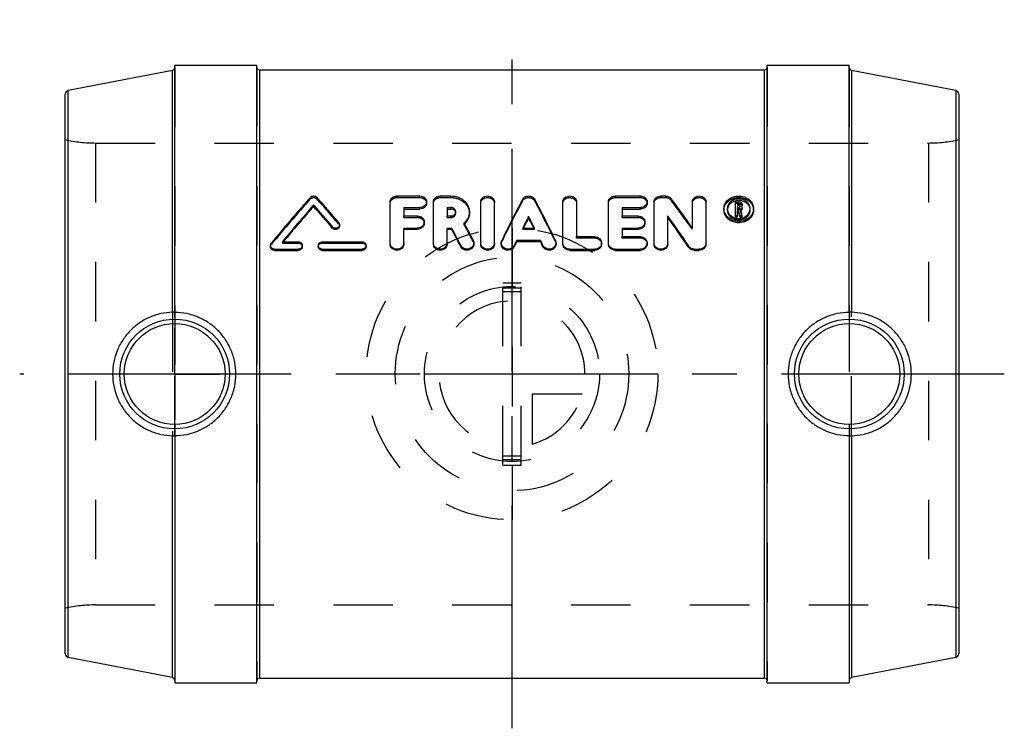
# Model space of a CAD drawing. Header units: millimetres. Extents: x 446 to 554, y 461 to 539.
import ezdxf

# ---------------------------------------------------------------- set-up
doc = ezdxf.new("R2010")
doc.units = ezdxf.units.MM
doc.header["$LTSCALE"] = 65.185185
doc.linetypes.add('CENTER', pattern=[0.6, 0.375, -0.075, 0.075, -0.075])
doc.linetypes.add('HIDDEN', pattern=[0.2, 0.1, -0.1])
for name, color, linetype in [('ACHSEN_S', 7, 'CONTINUOUS'), ('BZ_AUGE', 7, 'CONTINUOUS'), ('KOERPER', 7, 'CONTINUOUS'), ('KONST.EL_MIT_GEO', 7, 'CONTINUOUS'), ('KURVEN', 7, 'CONTINUOUS')]:
    doc.layers.add(name, color=color, linetype=linetype)

msp = doc.modelspace()

# ---------------------------------------------------------------- linework, layer by layer
at = {"layer": 'ACHSEN_S', "color": 2, "linetype": 'CENTER'}
for p, q in [((500, 461.15), (500, 538.85)), ((554, 500), (446, 500))]:
    msp.add_line(p, q, dxfattribs=at)
at = {"layer": 'BZ_AUGE', "color": 2, "linetype": 'CENTER'}
for q in [(463, 505), (458, 500), (463, 495), (468, 500)]:
    msp.add_line((463, 500), q, dxfattribs=at)
at = {"layer": 'KOERPER', "color": 7, "linetype": 'Continuous'}
for p, q in [((463, 506.75), (463, 533.85)), ((463, 533.85), (472, 533.85)), ((472, 466.15), (472, 533.85)), ((528, 466.15), (528, 533.85)), ((528, 533.85), (537, 533.85)), ((537, 506.75), (537, 533.85)), ((462.76, 506.77), (462.76, 533.3)), ((472.3, 533.35), (527.7, 533.35)), ((537.24, 533.3), (537.24, 506.77)), ((462.76, 466.7), (462.76, 493.23)), ((463, 493.25), (463, 466.15)), ((537, 493.25), (537, 466.15)), ((537.24, 493.23), (537.24, 466.7)), ((472.3, 466.65), (527.7, 466.65)), ((463, 466.15), (472, 466.15)), ((528, 466.15), (537, 466.15))]:
    msp.add_line(p, q, dxfattribs=at)
at = {"layer": 'KOERPER', "color": 8, "linetype": 'HIDDEN'}
for p, q in [((454.33, 525.33), (545.67, 525.33)), ((462.76, 506.77), (462.76, 493.23)), ((463, 493.25), (463, 506.75)), ((537, 506.75), (537, 493.25)), ((537.24, 493.23), (537.24, 506.77)), ((454.33, 474.68), (545.67, 474.68))]:
    msp.add_line(p, q, dxfattribs=at)
at = {"layer": 'KOERPER', "color": 7, "linetype": 'Continuous'}
for points, knots in [([(462.76, 506.77), (462.33, 506.76), (461.47, 506.66), (460.23, 506.25), (459.08, 505.61), (458.08, 504.76), (457.26, 503.74), (456.65, 502.57), (456.28, 501.31), (456.19, 500.44), (456.19, 500)], [0, 0, 0, 0, 0.123613, 0.248037, 0.373024, 0.498311, 0.623712, 0.74914, 0.87457, 1, 1, 1, 1]), ([(463, 506.76), (463, 506.76), (463, 506.76), (462.99, 506.76), (462.98, 506.77), (462.96, 506.77), (462.93, 506.77), (462.89, 506.77), (462.85, 506.77), (462.81, 506.77), (462.77, 506.77), (462.76, 506.77)], [0, 0, 0, 0, 0.007162, 0.02154, 0.075272, 0.162278, 0.28087, 0.428291, 0.60073, 0.793273, 1, 1, 1, 1]), ([(469.71, 500), (469.71, 500.44), (469.63, 501.32), (469.24, 502.6), (468.62, 503.77), (467.78, 504.79), (466.76, 505.64), (465.59, 506.27), (464.32, 506.66), (463.44, 506.75), (463, 506.75)], [0, 0, 0, 0, 0.125289, 0.250414, 0.375304, 0.500024, 0.624737, 0.749609, 0.874719, 1, 1, 1, 1]), ([(537, 506.75), (536.56, 506.75), (535.68, 506.66), (534.41, 506.27), (533.24, 505.64), (532.22, 504.79), (531.38, 503.77), (530.76, 502.6), (530.37, 501.32), (530.29, 500.44), (530.29, 500)], [0, 0, 0, 0, 0.125281, 0.250391, 0.375263, 0.499976, 0.624696, 0.749586, 0.874711, 1, 1, 1, 1]), ([(537.24, 506.77), (537.23, 506.77), (537.19, 506.77), (537.15, 506.77), (537.11, 506.77), (537.07, 506.77), (537.04, 506.77), (537.02, 506.77), (537.01, 506.76), (537, 506.76), (537, 506.76), (537, 506.76)], [0, 0, 0, 0, 0.206725, 0.39927, 0.571706, 0.719127, 0.837721, 0.924728, 0.97846, 0.992838, 1, 1, 1, 1]), ([(543.81, 500), (543.81, 500.44), (543.72, 501.31), (543.35, 502.57), (542.74, 503.74), (541.92, 504.76), (540.92, 505.61), (539.77, 506.25), (538.53, 506.66), (537.67, 506.76), (537.24, 506.77)], [0, 0, 0, 0, 0.12543, 0.25086, 0.376288, 0.501689, 0.626977, 0.751964, 0.876387, 1, 1, 1, 1]), ([(456.19, 500), (456.19, 499.56), (456.28, 498.69), (456.65, 497.43), (457.26, 496.26), (458.08, 495.24), (459.08, 494.39), (460.23, 493.75), (461.47, 493.34), (462.33, 493.24), (462.76, 493.23)], [0, 0, 0, 0, 0.12543, 0.25086, 0.376288, 0.501689, 0.626976, 0.751963, 0.876387, 1, 1, 1, 1]), ([(463, 493.25), (463.44, 493.25), (464.32, 493.34), (465.59, 493.73), (466.76, 494.36), (467.78, 495.21), (468.62, 496.23), (469.24, 497.4), (469.63, 498.68), (469.71, 499.56), (469.71, 500)], [0, 0, 0, 0, 0.125281, 0.250391, 0.375263, 0.499976, 0.624696, 0.749586, 0.874711, 1, 1, 1, 1]), ([(530.29, 500), (530.29, 499.56), (530.37, 498.68), (530.76, 497.4), (531.38, 496.23), (532.22, 495.21), (533.24, 494.36), (534.41, 493.73), (535.68, 493.34), (536.56, 493.25), (537, 493.25)], [0, 0, 0, 0, 0.125289, 0.250414, 0.375304, 0.500024, 0.624737, 0.749609, 0.874719, 1, 1, 1, 1]), ([(537.24, 493.23), (537.67, 493.24), (538.53, 493.34), (539.77, 493.75), (540.92, 494.39), (541.92, 495.24), (542.74, 496.26), (543.35, 497.43), (543.72, 498.69), (543.81, 499.56), (543.81, 500)], [0, 0, 0, 0, 0.123613, 0.248036, 0.373023, 0.498311, 0.623712, 0.74914, 0.87457, 1, 1, 1, 1]), ([(462.76, 493.23), (462.77, 493.23), (462.81, 493.23), (462.85, 493.23), (462.89, 493.23), (462.93, 493.23), (462.96, 493.23), (462.98, 493.23), (462.99, 493.24), (463, 493.24), (463, 493.24), (463, 493.24)], [0, 0, 0, 0, 0.206728, 0.399271, 0.571709, 0.71913, 0.837722, 0.924729, 0.978461, 0.992838, 1, 1, 1, 1]), ([(537, 493.24), (537, 493.24), (537, 493.24), (537.01, 493.24), (537.02, 493.23), (537.04, 493.23), (537.07, 493.23), (537.11, 493.23), (537.15, 493.23), (537.19, 493.23), (537.23, 493.23), (537.24, 493.23)], [0, 0, 0, 0, 0.007162, 0.02154, 0.075272, 0.162279, 0.280873, 0.428294, 0.600729, 0.793274, 1, 1, 1, 1])]:
    msp.add_open_spline(points, degree=3, knots=knots, dxfattribs=at)
at = {"layer": 'KONST.EL_MIT_GEO', "color": 8, "linetype": 'HIDDEN'}
for p, q in [((463, 533.6), (463, 466.44)), ((472, 533.65), (472, 466.35)), ((528, 533.65), (528, 466.35)), ((537, 533.6), (537, 466.44)), ((454.33, 525.33), (454.33, 474.68)), ((545.67, 525.33), (545.67, 474.68)), ((487.38, 519.35), (487.38, 519.52)), ((489.88, 519.35), (489.88, 519.52)), ((492.13, 519.35), (492.13, 519.52)), ((493.3, 519.35), (493.3, 519.52)), ((511.33, 519.35), (511.33, 519.52)), ((514.08, 519.35), (514.08, 519.52)), ((516.33, 519.35), (516.33, 519.52)), ((516.83, 519.35), (516.83, 519.52)), ((477.88, 519.2), (477.88, 519.37)), ((478.59, 519.2), (478.59, 519.37)), ((487.38, 519.35), (489.88, 519.35)), ((492.13, 519.35), (493.3, 519.35)), ((501.14, 518.97), (501.14, 519.14)), ((502.51, 518.97), (502.51, 519.14)), ((511.33, 519.35), (514.08, 519.35)), ((516.33, 519.35), (516.83, 519.35)), ((517.46, 519.05), (517.46, 519.22)), ((524.5, 518.72), (524.91, 518.72)), ((524.91, 518.72), (524.91, 518.89)), ((488.13, 517.17), (488.13, 517.33)), ((489.63, 517.17), (489.63, 517.33)), ((492.88, 517.17), (492.88, 517.33)), ((493.3, 517.17), (493.3, 517.33)), ((493.83, 517.63), (493.83, 517.79)), ((512.08, 517.17), (512.08, 517.33)), ((513.83, 517.17), (513.83, 517.33)), ((523.62, 517.98), (523.62, 518.14)), ((524.75, 518.07), (524.75, 518.23)), ((524.75, 518.07), (524.91, 518.07)), ((524.91, 518.07), (524.91, 518.23)), ((525, 518.14), (525, 518.3)), ((525.07, 517.89), (525.07, 518.05)), ((526.12, 517.98), (526.12, 518.14)), ((480.99, 516.46), (480.99, 516.61)), ((488.13, 517.17), (489.63, 517.17)), ((492.88, 517.17), (493.3, 517.17)), ((494.76, 516.41), (494.76, 516.56)), ((512.08, 517.17), (513.83, 517.17)), ((501.18, 515.87), (501.18, 516.01)), ((501.26, 516.01), (501.18, 515.87)), ((501.18, 515.87), (502.46, 515.87)), ((502.39, 516.01), (502.46, 515.87)), ((502.46, 515.87), (502.46, 516.01)), ((519.78, 515.87), (519.78, 516.01)), ((473.59, 514.2), (473.59, 514.33)), ((474.81, 514.36), (474.81, 514.49)), ((474.92, 514.49), (474.81, 514.36)), ((474.81, 514.36), (476.56, 514.36)), ((476.56, 514.36), (476.56, 514.49)), ((479.19, 514.36), (479.19, 514.49)), ((479.19, 514.36), (483.56, 514.36)), ((483.56, 514.36), (483.56, 514.49)), ((495.75, 514.53), (495.75, 514.66)), ((498.88, 514.52), (498.88, 514.65)), ((504.76, 514.52), (504.76, 514.65)), ((507.08, 514.92), (507.08, 515.06)), ((507.08, 514.92), (509.08, 514.92)), ((509.08, 514.92), (509.08, 515.06)), ((512.08, 514.92), (512.08, 515.06)), ((512.08, 514.92), (514.08, 514.92)), ((514.08, 514.92), (514.08, 515.06)), ((499, 490), (499, 510)), ((499, 510), (501, 510)), ((501, 490), (501, 510)), ((501, 509.4), (499, 509.4)), ((501, 509.01), (499, 509.01)), ((501, 490.99), (499, 490.99)), ((501, 490.6), (499, 490.6)), ((499, 490), (501, 490))]:
    msp.add_line(p, q, dxfattribs=at)
at = {"layer": 'KONST.EL_MIT_GEO', "color": 7, "linetype": 'Continuous'}
for p, q in [((462.76, 533.3), (451.32, 531.08)), ((472.3, 533.35), (472.3, 466.65)), ((527.7, 466.65), (527.7, 533.35)), ((548.68, 531.08), (537.24, 533.3)), ((451, 469.31), (451, 530.69)), ((451.32, 468.92), (451.32, 531.08)), ((548.68, 531.08), (548.68, 468.92)), ((549, 530.69), (549, 469.31)), ((487.38, 519.52), (489.88, 519.52)), ((492.13, 519.52), (493.3, 519.52)), ((511.33, 519.52), (514.08, 519.52)), ((516.33, 519.52), (516.83, 519.52)), ((478.24, 518.37), (478.24, 518.54)), ((486.63, 514.25), (486.63, 518.89)), ((490.63, 518.72), (490.63, 518.89)), ((491.38, 514.25), (491.38, 518.89)), ((496.57, 514.25), (496.57, 518.89)), ((498.07, 514.25), (498.07, 518.89)), ((505.58, 514.25), (505.58, 518.89)), ((507.08, 518.89), (507.08, 515.06)), ((510.58, 514.25), (510.58, 518.89)), ((514.83, 518.72), (514.83, 518.89)), ((515.58, 514.25), (515.58, 518.89)), ((519.78, 518.89), (519.78, 516.01)), ((521.28, 514.25), (521.28, 518.89)), ((524.5, 518.89), (524.91, 518.89)), ((524.5, 517.23), (524.5, 518.89)), ((524.75, 518.67), (524.91, 518.67)), ((524.75, 518.67), (524.75, 518.23)), ((524.75, 518.51), (524.91, 518.51)), ((524.91, 518.51), (524.91, 518.67)), ((525, 518.6), (525, 518.3)), ((525.25, 518.14), (525.25, 518.6)), ((488.13, 518.25), (488.13, 517.33)), ((488.13, 518.25), (489.88, 518.25)), ((488.13, 518.09), (489.88, 518.09)), ((488.13, 517.33), (489.63, 517.33)), ((489.88, 518.09), (489.88, 518.25)), ((492.88, 518.25), (492.88, 517.33)), ((492.88, 518.25), (493.3, 518.25)), ((492.88, 518.09), (493.3, 518.09)), ((492.88, 517.33), (493.3, 517.33)), ((493.3, 518.09), (493.3, 518.25)), ((495.33, 517.63), (495.33, 517.79)), ((512.08, 518.25), (512.08, 517.33)), ((512.08, 518.25), (514.08, 518.25)), ((512.08, 518.09), (514.08, 518.09)), ((512.08, 517.33), (513.83, 517.33)), ((514.08, 518.09), (514.08, 518.25)), ((517.08, 514.25), (517.08, 517.33)), ((523.25, 517.98), (523.25, 518.14)), ((524.5, 517.38), (524.75, 517.38)), ((524.75, 518.23), (524.91, 518.23)), ((524.75, 518.02), (524.82, 518.02)), ((524.75, 517.23), (524.75, 518.02)), ((524.75, 517.85), (524.82, 517.85)), ((524.82, 517.85), (524.82, 518.02)), ((524.99, 517.38), (525.24, 517.38)), ((524.99, 517.23), (524.99, 517.38)), ((525.24, 517.23), (525.24, 517.38)), ((526.5, 517.98), (526.5, 518.14)), ((481.08, 516.23), (481.08, 516.38)), ((490.38, 516.52), (490.38, 516.67)), ((501.82, 517.13), (501.82, 517.29)), ((514.58, 516.52), (514.58, 516.67)), ((524.5, 517.23), (524.75, 517.23)), ((524.99, 517.23), (525.24, 517.23)), ((480.29, 516), (480.29, 516.15)), ((488.13, 514.25), (488.13, 516.01)), ((488.13, 516.01), (489.63, 516.01)), ((488.13, 515.87), (489.63, 515.87)), ((489.63, 515.87), (489.63, 516.01)), ((492.88, 514.25), (492.88, 516.01)), ((492.88, 516.01), (493.39, 516.01)), ((492.88, 515.87), (493.39, 515.87)), ((493.39, 515.87), (493.39, 516.01)), ((501.18, 516.01), (502.46, 516.01)), ((512.08, 516.01), (512.08, 515.06)), ((512.08, 516.01), (513.83, 516.01)), ((512.08, 515.87), (513.83, 515.87)), ((513.83, 515.87), (513.83, 516.01)), ((473.5, 514.09), (473.5, 513.96)), ((474.81, 514.49), (476.56, 514.49)), ((477, 513.96), (477, 514.09)), ((478.75, 514.09), (478.75, 513.96)), ((479.19, 514.49), (483.56, 514.49)), ((484, 513.96), (484, 514.09)), ((494.39, 513.96), (494.39, 514.08)), ((495.82, 514.25), (495.82, 514.37)), ((498.82, 514.37), (498.82, 514.25)), ((500.25, 513.97), (500.25, 514.1)), ((500.52, 514.53), (500.52, 514.66)), ((500.52, 514.66), (503.12, 514.66)), ((500.52, 514.53), (503.12, 514.53)), ((503.12, 514.53), (503.12, 514.66)), ((503.39, 513.97), (503.39, 514.1)), ((504.83, 514.25), (504.83, 514.37)), ((507.08, 515.06), (509.08, 515.06)), ((509.83, 514.25), (509.83, 514.37)), ((512.08, 515.06), (514.08, 515.06)), ((514.83, 514.25), (514.83, 514.37)), ((473.94, 513.56), (473.94, 513.69)), ((473.94, 513.69), (476.56, 513.69)), ((473.94, 513.56), (476.56, 513.56)), ((476.56, 513.56), (476.56, 513.69)), ((479.19, 513.56), (479.19, 513.69)), ((479.19, 513.69), (483.56, 513.69)), ((479.19, 513.56), (483.56, 513.56)), ((483.56, 513.56), (483.56, 513.69)), ((506.33, 513.56), (506.33, 513.69)), ((506.33, 513.69), (509.08, 513.69)), ((506.33, 513.56), (509.08, 513.56)), ((509.08, 513.56), (509.08, 513.69)), ((511.33, 513.56), (511.33, 513.69)), ((511.33, 513.69), (514.08, 513.69)), ((511.33, 513.56), (514.08, 513.56)), ((514.08, 513.56), (514.08, 513.69)), ((519.39, 513.89), (519.39, 514.01)), ((520.03, 513.69), (520.53, 513.69)), ((520.03, 513.56), (520.03, 513.69)), ((520.03, 513.56), (520.53, 513.56)), ((520.53, 513.56), (520.53, 513.69)), ((462.76, 466.7), (451.32, 468.92)), ((548.68, 468.92), (537.24, 466.7))]:
    msp.add_line(p, q, dxfattribs=at)
for centre, radius in [((463, 500), 6.02), ((463, 500), 5.53), ((537, 500), 6.02), ((537, 500), 5.53)]:
    msp.add_circle(centre, radius, dxfattribs=at)
for centre, radius, start, end in [((462.7, 533.6), 0.3, 281, 360), ((472.3, 533.65), 0.3, 180, 270), ((527.7, 533.65), 0.3, 270, 360), ((537.3, 533.6), 0.3, 180, 259), ((451.4, 530.69), 0.4, 101, 180), ((548.6, 530.69), 0.4, 0, 79), ((597.93, 412.78), 160.54, 138.3992, 140.7631), ((601.33, 410.84), 163.55, 138.817, 140.675), ((358.39, 413.65), 159.27, 40.0587, 41.1911), ((363.1, 416.78), 154.48, 40.2603, 41.6156), ((649.97, 441.65), 167.8, 152.4946, 154.2115), ((353.68, 441.65), 167.8, 25.7885, 27.5054), ((394.99, 428.5), 152.41, 35.0425, 36.5317), ((599.81, 411.05), 162.17, 138.5618, 140.3665), ((359.62, 413.63), 158.25, 40.3117, 41.4456), ((493.43, 517.63), 0.4, 11.6435, 20.9025), ((382.21, 420.64), 165.95, 34.2382, 35.6348), ((524.53, 517.98), 0.908, 170.8123, 174.8971), ((524.54, 517.98), 0.916, 168.5384, 170.8154), ((278.91, 454.72), 253.93, 14.2854, 14.4328), ((283, 455.06), 249.84, 14.4085, 14.5571), ((279.48, 454.8), 253.61, 14.2853, 14.441), ((525.21, 517.98), 0.916, 9.1857, 11.4623), ((525.22, 517.98), 0.908, 5.1031, 9.1889), ((338.24, 433.86), 177.02, 27.16, 27.852), ((656.21, 439.39), 172.93, 153.2264, 153.6996), ((653.58, 439.87), 170.29, 153.0192, 153.4427), ((347.43, 439.39), 172.93, 26.3004, 26.7736), ((350.07, 439.87), 170.29, 26.5573, 26.9808), ((383.82, 420.79), 164.46, 34.4774, 35.8782), ((332.8, 431.89), 181.29, 26.9618, 27.646), ((335.06, 432.18), 179.09, 27.1697, 27.8574), ((672.88, 431.2), 191.5, 154.1625, 154.3488), ((670.39, 431.53), 189.06, 153.9607, 154.148), ((330.77, 431.2), 191.5, 25.6512, 25.8375), ((333.25, 431.53), 189.06, 25.852, 26.0393), ((451.4, 469.31), 0.4, 180, 259), ((548.6, 469.31), 0.4, 281, 360), ((462.7, 466.4), 0.3, 0, 79), ((472.3, 466.35), 0.3, 90, 180), ((527.7, 466.35), 0.3, 0, 90), ((537.3, 466.4), 0.3, 101, 180)]:
    msp.add_arc(centre, radius, start, end, dxfattribs=at)
at = {"layer": 'KONST.EL_MIT_GEO', "color": 8, "linetype": 'HIDDEN'}
for centre, radius, start, end in [((454.33, 540.33), 15, 257.1614, 270), ((545.67, 540.33), 15, 270, 282.8386), ((596.69, 412.76), 159.51, 138.1442, 140.5112), ((364.28, 416.74), 153.51, 40.5136, 41.8705), ((647.85, 441.89), 165.73, 152.2838, 154.0098), ((355.79, 441.89), 165.73, 25.9902, 27.7162), ((396.43, 428.58), 151.11, 35.2842, 36.7775), ((493.44, 517.63), 0.393, 0.0413, 11.6237), ((524.53, 517.98), 0.906, 174.9089, 180.0041), ((524.93, 518.21), 0.348, 294.7758, 301.5803), ((283.57, 455.14), 249.52, 14.4084, 14.5654), ((525.22, 517.98), 0.906, 359.9958, 5.0911), ((493.47, 517.83), 1.92, 312.2199, 314.3568), ((340.43, 434.13), 174.89, 27.369, 28.0644), ((454.33, 459.68), 15, 90, 102.8386), ((545.67, 459.68), 15, 77.1614, 90)]:
    msp.add_arc(centre, radius, start, end, dxfattribs=at)
at = {"layer": 'KONST.EL_MIT_GEO', "color": 7, "linetype": 'Continuous'}
for points, knots in [([(477.88, 519.37), (477.92, 519.42), (478.04, 519.5), (478.24, 519.53), (478.44, 519.5), (478.55, 519.42), (478.59, 519.37)], [0, 0, 0, 0, 0.243674, 0.499973, 0.756285, 1, 1, 1, 1]), ([(486.63, 518.89), (486.63, 518.93), (486.64, 519.01), (486.69, 519.14), (486.76, 519.25), (486.89, 519.38), (487.1, 519.49), (487.29, 519.52), (487.38, 519.52)], [0, 0, 0, 0, 0.116191, 0.233628, 0.353945, 0.477549, 0.734207, 1, 1, 1, 1]), ([(489.88, 519.52), (489.98, 519.52), (490.17, 519.49), (490.38, 519.38), (490.51, 519.25), (490.58, 519.14), (490.62, 519.01), (490.63, 518.93), (490.63, 518.89)], [0, 0, 0, 0, 0.266061, 0.522823, 0.645978, 0.766545, 0.883766, 1, 1, 1, 1]), ([(491.38, 518.89), (491.38, 518.93), (491.39, 519.01), (491.44, 519.14), (491.51, 519.25), (491.64, 519.38), (491.85, 519.49), (492.04, 519.52), (492.13, 519.52)], [0, 0, 0, 0, 0.116191, 0.233628, 0.353945, 0.477549, 0.734207, 1, 1, 1, 1]), ([(493.3, 519.52), (493.56, 519.52), (493.95, 519.46), (494.42, 519.25), (494.73, 519.04), (494.99, 518.77), (495.18, 518.47), (495.3, 518.14), (495.33, 517.91), (495.33, 517.79)], [0, 0, 0, 0, 0.263963, 0.39374, 0.52062, 0.644219, 0.76471, 0.882876, 1, 1, 1, 1]), ([(496.57, 518.89), (496.57, 518.93), (496.58, 519.01), (496.62, 519.14), (496.69, 519.25), (496.82, 519.38), (497.03, 519.49), (497.32, 519.54), (497.6, 519.49), (497.81, 519.38), (497.94, 519.25), (498.01, 519.14), (498.06, 519.01), (498.07, 518.93), (498.07, 518.89)], [0, 0, 0, 0, 0.058086, 0.11685, 0.176828, 0.238854, 0.367157, 0.500008, 0.632854, 0.761142, 0.823191, 0.883138, 0.941937, 1, 1, 1, 1]), ([(501.14, 519.14), (501.17, 519.2), (501.25, 519.31), (501.41, 519.43), (501.61, 519.5), (501.82, 519.53), (502.04, 519.5), (502.23, 519.43), (502.4, 519.31), (502.48, 519.2), (502.51, 519.14)], [0, 0, 0, 0, 0.117564, 0.241157, 0.37016, 0.50069, 0.631219, 0.759162, 0.882479, 1, 1, 1, 1]), ([(505.58, 518.89), (505.58, 518.93), (505.59, 519.01), (505.63, 519.14), (505.7, 519.25), (505.83, 519.38), (506.04, 519.49), (506.33, 519.54), (506.61, 519.49), (506.82, 519.38), (506.95, 519.25), (507.02, 519.14), (507.07, 519.01), (507.08, 518.93), (507.08, 518.89)], [0, 0, 0, 0, 0.058086, 0.11685, 0.176828, 0.238854, 0.367157, 0.500008, 0.632854, 0.761142, 0.823191, 0.883138, 0.941937, 1, 1, 1, 1]), ([(510.58, 518.89), (510.58, 518.93), (510.59, 519.01), (510.63, 519.14), (510.7, 519.25), (510.83, 519.38), (511.04, 519.49), (511.23, 519.52), (511.33, 519.52)], [0, 0, 0, 0, 0.116191, 0.233628, 0.353945, 0.477549, 0.734207, 1, 1, 1, 1]), ([(514.08, 519.52), (514.17, 519.52), (514.36, 519.49), (514.57, 519.38), (514.7, 519.25), (514.77, 519.14), (514.82, 519.01), (514.83, 518.93), (514.83, 518.89)], [0, 0, 0, 0, 0.266061, 0.522823, 0.645978, 0.766545, 0.883766, 1, 1, 1, 1]), ([(515.58, 518.89), (515.58, 518.93), (515.59, 519.01), (515.63, 519.14), (515.7, 519.25), (515.83, 519.38), (516.04, 519.49), (516.23, 519.52), (516.33, 519.52)], [0, 0, 0, 0, 0.116191, 0.233628, 0.353945, 0.477549, 0.734207, 1, 1, 1, 1]), ([(516.83, 519.52), (516.95, 519.52), (517.14, 519.48), (517.35, 519.36), (517.43, 519.27), (517.46, 519.22)], [0, 0, 0, 0, 0.512076, 0.76023, 1, 1, 1, 1]), ([(519.78, 518.89), (519.78, 518.93), (519.79, 519.01), (519.83, 519.14), (519.91, 519.25), (520.03, 519.38), (520.24, 519.49), (520.53, 519.54), (520.82, 519.49), (521.03, 519.38), (521.15, 519.25), (521.23, 519.14), (521.27, 519.01), (521.28, 518.93), (521.28, 518.89)], [0, 0, 0, 0, 0.058086, 0.11685, 0.176828, 0.238854, 0.367157, 0.500008, 0.632854, 0.761142, 0.823191, 0.883138, 0.941937, 1, 1, 1, 1]), ([(523.25, 518.14), (523.25, 518.23), (523.27, 518.42), (523.36, 518.68), (523.52, 518.93), (523.73, 519.13), (523.98, 519.3), (524.35, 519.47), (524.87, 519.55), (525.39, 519.47), (525.77, 519.3), (526.02, 519.13), (526.23, 518.93), (526.38, 518.68), (526.48, 518.42), (526.5, 518.23), (526.5, 518.14)], [0, 0, 0, 0, 0.058595, 0.117762, 0.177906, 0.239652, 0.303072, 0.367965, 0.499998, 0.632032, 0.696925, 0.760345, 0.822092, 0.882236, 0.941415, 1, 1, 1, 1]), ([(490.63, 518.89), (490.63, 518.85), (490.62, 518.76), (490.58, 518.64), (490.51, 518.53), (490.38, 518.4), (490.17, 518.28), (489.98, 518.25), (489.88, 518.25)], [0, 0, 0, 0, 0.115836, 0.233028, 0.35369, 0.477008, 0.733933, 1, 1, 1, 1]), ([(490.63, 518.72), (490.63, 518.68), (490.62, 518.59), (490.58, 518.47), (490.51, 518.36), (490.38, 518.23), (490.17, 518.12), (489.98, 518.09), (489.88, 518.09)], [0, 0, 0, 0, 0.115267, 0.231989, 0.352353, 0.475585, 0.732956, 1, 1, 1, 1]), ([(514.83, 518.89), (514.83, 518.85), (514.82, 518.76), (514.77, 518.64), (514.7, 518.53), (514.57, 518.4), (514.37, 518.28), (514.17, 518.25), (514.08, 518.25)], [0, 0, 0, 0, 0.115836, 0.233028, 0.35369, 0.477008, 0.733933, 1, 1, 1, 1]), ([(514.83, 518.72), (514.83, 518.68), (514.82, 518.59), (514.77, 518.47), (514.7, 518.36), (514.57, 518.23), (514.36, 518.12), (514.17, 518.09), (514.08, 518.09)], [0, 0, 0, 0, 0.115267, 0.231989, 0.352353, 0.475585, 0.732956, 1, 1, 1, 1]), ([(526.12, 518.14), (526.12, 518.21), (526.11, 518.35), (526.03, 518.56), (525.91, 518.74), (525.7, 518.96), (525.35, 519.15), (524.87, 519.23), (524.4, 519.15), (524.05, 518.96), (523.83, 518.74), (523.71, 518.56), (523.64, 518.35), (523.62, 518.21), (523.62, 518.14)], [0, 0, 0, 0, 0.058426, 0.11747, 0.177735, 0.239599, 0.367637, 0.500004, 0.632369, 0.760407, 0.822271, 0.882535, 0.941579, 1, 1, 1, 1]), ([(526.11, 518.16), (526.09, 518.22), (526.05, 518.34), (525.93, 518.57), (525.68, 518.81), (525.3, 518.99), (524.87, 519.05), (524.45, 518.99), (524.06, 518.81), (523.82, 518.57), (523.69, 518.34), (523.65, 518.22), (523.64, 518.16)], [0, 0, 0, 0, 0.058143, 0.117317, 0.239643, 0.367983, 0.500001, 0.632018, 0.760359, 0.882682, 0.941856, 1, 1, 1, 1]), ([(524.91, 518.89), (524.96, 518.89), (525.04, 518.87), (525.15, 518.81), (525.23, 518.72), (525.25, 518.64), (525.25, 518.6)], [0, 0, 0, 0, 0.266812, 0.524306, 0.767556, 1, 1, 1, 1]), ([(525, 518.6), (525, 518.61), (524.99, 518.63), (524.97, 518.66), (524.93, 518.67), (524.91, 518.67)], [0, 0, 0, 0, 0.235298, 0.47899, 1, 1, 1, 1]), ([(525, 518.44), (525, 518.45), (524.99, 518.47), (524.97, 518.5), (524.93, 518.51), (524.91, 518.51)], [0, 0, 0, 0, 0.234209, 0.477496, 1, 1, 1, 1]), ([(489.63, 517.33), (489.73, 517.33), (489.92, 517.3), (490.13, 517.18), (490.26, 517.04), (490.33, 516.93), (490.37, 516.8), (490.38, 516.72), (490.38, 516.67)], [0, 0, 0, 0, 0.263431, 0.518797, 0.642104, 0.763478, 0.882045, 1, 1, 1, 1]), ([(493.83, 517.79), (493.83, 517.85), (493.8, 517.98), (493.68, 518.13), (493.5, 518.23), (493.37, 518.25), (493.3, 518.25)], [0, 0, 0, 0, 0.234394, 0.478202, 0.734889, 1, 1, 1, 1]), ([(493.8, 517.77), (493.78, 517.82), (493.73, 517.91), (493.61, 518.01), (493.46, 518.07), (493.35, 518.09), (493.3, 518.09)], [0, 0, 0, 0, 0.235621, 0.481822, 0.737994, 1, 1, 1, 1]), ([(493.3, 517.33), (493.37, 517.33), (493.5, 517.35), (493.68, 517.45), (493.8, 517.6), (493.83, 517.73), (493.83, 517.79)], [0, 0, 0, 0, 0.265062, 0.521875, 0.765874, 1, 1, 1, 1]), ([(495.33, 517.79), (495.33, 517.68), (495.3, 517.45), (495.19, 517.12), (495.01, 516.82), (494.85, 516.64), (494.76, 516.56)], [0, 0, 0, 0, 0.242895, 0.489379, 0.741417, 1, 1, 1, 1]), ([(495.33, 517.63), (495.33, 517.53), (495.31, 517.31), (495.2, 517), (495.04, 516.71), (494.89, 516.54), (494.81, 516.46)], [0, 0, 0, 0, 0.24302, 0.489528, 0.741501, 1, 1, 1, 1]), ([(513.83, 517.33), (513.92, 517.33), (514.12, 517.3), (514.33, 517.18), (514.45, 517.04), (514.52, 516.93), (514.57, 516.8), (514.58, 516.72), (514.58, 516.67)], [0, 0, 0, 0, 0.263431, 0.518797, 0.642104, 0.763478, 0.882045, 1, 1, 1, 1]), ([(526.5, 518.14), (526.5, 518.05), (526.48, 517.86), (526.38, 517.59), (526.23, 517.35), (525.96, 517.06), (525.5, 516.8), (524.87, 516.69), (524.25, 516.8), (523.79, 517.06), (523.52, 517.35), (523.36, 517.59), (523.27, 517.86), (523.25, 518.05), (523.25, 518.14)], [0, 0, 0, 0, 0.058071, 0.117028, 0.177369, 0.239363, 0.367587, 0.499997, 0.632407, 0.760632, 0.822626, 0.882968, 0.941925, 1, 1, 1, 1]), ([(526.5, 517.98), (526.5, 517.89), (526.48, 517.7), (526.38, 517.44), (526.23, 517.19), (525.95, 516.9), (525.5, 516.65), (524.87, 516.54), (524.25, 516.65), (523.79, 516.9), (523.52, 517.19), (523.36, 517.44), (523.27, 517.7), (523.25, 517.89), (523.25, 517.98)], [0, 0, 0, 0, 0.05779, 0.116512, 0.176702, 0.23865, 0.367095, 0.499997, 0.6329, 0.761344, 0.823293, 0.883484, 0.942206, 1, 1, 1, 1]), ([(523.62, 518.14), (523.62, 518.07), (523.64, 517.93), (523.71, 517.72), (523.83, 517.53), (524.04, 517.31), (524.39, 517.11), (524.87, 517.03), (525.35, 517.11), (525.7, 517.31), (525.92, 517.53), (526.03, 517.72), (526.11, 517.93), (526.12, 518.07), (526.12, 518.14)], [0, 0, 0, 0, 0.05813, 0.117104, 0.177431, 0.239393, 0.367574, 0.500004, 0.632432, 0.760612, 0.822575, 0.882902, 0.941875, 1, 1, 1, 1]), ([(524.91, 518.23), (524.93, 518.23), (524.97, 518.24), (524.99, 518.27), (525, 518.29), (525, 518.3)], [0, 0, 0, 0, 0.520564, 0.765907, 1, 1, 1, 1]), ([(525.25, 518.3), (525.25, 518.28), (525.24, 518.22), (525.2, 518.15), (525.15, 518.09), (525.1, 518.06), (525.07, 518.05)], [0, 0, 0, 0, 0.239177, 0.483649, 0.736941, 1, 1, 1, 1]), ([(525.25, 518.14), (525.25, 518.12), (525.24, 518.07), (525.2, 517.99), (525.15, 517.93), (525.11, 517.91)], [0, 0, 0, 0, 0.241277, 0.486805, 1, 1, 1, 1]), ([(481.08, 516.38), (481.08, 516.34), (481.06, 516.26), (481, 516.15), (480.9, 516.06), (480.78, 516), (480.64, 515.98), (480.51, 516), (480.38, 516.06), (480.31, 516.11), (480.29, 516.15)], [0, 0, 0, 0, 0.116793, 0.235906, 0.359607, 0.487629, 0.617493, 0.748324, 0.875842, 1, 1, 1, 1]), ([(480.99, 516.61), (481.02, 516.58), (481.06, 516.5), (481.08, 516.42), (481.08, 516.38)], [0, 0, 0, 0, 0.507376, 1, 1, 1, 1]), ([(490.38, 516.67), (490.38, 516.63), (490.37, 516.54), (490.33, 516.42), (490.26, 516.3), (490.13, 516.16), (489.92, 516.04), (489.73, 516.01), (489.63, 516.01)], [0, 0, 0, 0, 0.117611, 0.236249, 0.35784, 0.481405, 0.736928, 1, 1, 1, 1]), ([(490.38, 516.52), (490.38, 516.48), (490.37, 516.39), (490.33, 516.27), (490.26, 516.15), (490.13, 516.02), (489.92, 515.9), (489.73, 515.87), (489.63, 515.87)], [0, 0, 0, 0, 0.117047, 0.235215, 0.356502, 0.479973, 0.735936, 1, 1, 1, 1]), ([(514.58, 516.67), (514.58, 516.63), (514.57, 516.54), (514.52, 516.42), (514.45, 516.3), (514.33, 516.16), (514.12, 516.04), (513.92, 516.01), (513.83, 516.01)], [0, 0, 0, 0, 0.117611, 0.236249, 0.35784, 0.481405, 0.736928, 1, 1, 1, 1]), ([(514.58, 516.52), (514.58, 516.48), (514.57, 516.39), (514.52, 516.27), (514.45, 516.15), (514.33, 516.02), (514.12, 515.9), (513.92, 515.87), (513.83, 515.87)], [0, 0, 0, 0, 0.117047, 0.235215, 0.356502, 0.479973, 0.735936, 1, 1, 1, 1]), ([(481.08, 516.23), (481.08, 516.19), (481.06, 516.11), (481, 516), (480.9, 515.92), (480.78, 515.86), (480.64, 515.84), (480.51, 515.86), (480.38, 515.91), (480.31, 515.97), (480.29, 516)], [0, 0, 0, 0, 0.116155, 0.234849, 0.358457, 0.486691, 0.616946, 0.748177, 0.875918, 1, 1, 1, 1]), ([(473.5, 514.09), (473.5, 514.13), (473.52, 514.22), (473.56, 514.29), (473.59, 514.33)], [0, 0, 0, 0, 0.495963, 1, 1, 1, 1]), ([(473.94, 513.69), (473.88, 513.69), (473.77, 513.71), (473.65, 513.78), (473.57, 513.86), (473.52, 513.96), (473.5, 514.04), (473.5, 514.09)], [0, 0, 0, 0, 0.259309, 0.513344, 0.637866, 0.760347, 1, 1, 1, 1]), ([(476.56, 514.49), (476.62, 514.49), (476.73, 514.47), (476.85, 514.39), (476.93, 514.31), (476.98, 514.22), (477, 514.14), (477, 514.09)], [0, 0, 0, 0, 0.260344, 0.514008, 0.638354, 0.760122, 1, 1, 1, 1]), ([(477, 514.09), (477, 514.04), (476.98, 513.96), (476.93, 513.86), (476.85, 513.78), (476.73, 513.71), (476.62, 513.69), (476.56, 513.69)], [0, 0, 0, 0, 0.23992, 0.36181, 0.486538, 0.740154, 1, 1, 1, 1]), ([(478.75, 514.09), (478.75, 514.14), (478.77, 514.22), (478.82, 514.31), (478.9, 514.39), (479.02, 514.47), (479.13, 514.49), (479.19, 514.49)], [0, 0, 0, 0, 0.23997, 0.361648, 0.486154, 0.739688, 1, 1, 1, 1]), ([(479.19, 513.69), (479.13, 513.69), (479.02, 513.71), (478.9, 513.78), (478.82, 513.86), (478.77, 513.96), (478.75, 514.04), (478.75, 514.09)], [0, 0, 0, 0, 0.259877, 0.513624, 0.638191, 0.760172, 1, 1, 1, 1]), ([(483.56, 514.49), (483.62, 514.49), (483.73, 514.47), (483.85, 514.39), (483.93, 514.31), (483.98, 514.22), (484, 514.14), (484, 514.09)], [0, 0, 0, 0, 0.260344, 0.514008, 0.638354, 0.760122, 1, 1, 1, 1]), ([(484, 514.09), (484, 514.04), (483.98, 513.96), (483.93, 513.86), (483.85, 513.78), (483.73, 513.71), (483.62, 513.69), (483.56, 513.69)], [0, 0, 0, 0, 0.23992, 0.36181, 0.486538, 0.740154, 1, 1, 1, 1]), ([(488.13, 514.37), (488.13, 514.33), (488.12, 514.24), (488.06, 514.07), (487.92, 513.87), (487.67, 513.72), (487.38, 513.67), (487.09, 513.72), (486.84, 513.87), (486.7, 514.07), (486.64, 514.24), (486.63, 514.33), (486.63, 514.37)], [0, 0, 0, 0, 0.05983, 0.120231, 0.243188, 0.370248, 0.500009, 0.629768, 0.756813, 0.879763, 0.940201, 1, 1, 1, 1]), ([(488.13, 514.25), (488.13, 514.2), (488.12, 514.11), (488.06, 513.94), (487.92, 513.75), (487.67, 513.6), (487.38, 513.55), (487.09, 513.6), (486.84, 513.75), (486.7, 513.94), (486.64, 514.11), (486.63, 514.2), (486.63, 514.25)], [0, 0, 0, 0, 0.05955, 0.119716, 0.242466, 0.369746, 0.500009, 0.630271, 0.757535, 0.880279, 0.940481, 1, 1, 1, 1]), ([(492.88, 514.37), (492.88, 514.33), (492.87, 514.24), (492.81, 514.07), (492.67, 513.87), (492.42, 513.72), (492.13, 513.67), (491.84, 513.72), (491.59, 513.87), (491.45, 514.07), (491.39, 514.24), (491.38, 514.33), (491.38, 514.37)], [0, 0, 0, 0, 0.05983, 0.120231, 0.243188, 0.370248, 0.500009, 0.629768, 0.756813, 0.879763, 0.940201, 1, 1, 1, 1]), ([(492.88, 514.25), (492.88, 514.2), (492.87, 514.11), (492.81, 513.94), (492.67, 513.75), (492.42, 513.6), (492.13, 513.55), (491.84, 513.6), (491.59, 513.75), (491.45, 513.94), (491.39, 514.11), (491.38, 514.2), (491.38, 514.25)], [0, 0, 0, 0, 0.05955, 0.119716, 0.242466, 0.369746, 0.500009, 0.630271, 0.757535, 0.880279, 0.940481, 1, 1, 1, 1]), ([(495.82, 514.37), (495.82, 514.3), (495.79, 514.14), (495.66, 513.93), (495.47, 513.78), (495.23, 513.69), (494.98, 513.68), (494.73, 513.75), (494.52, 513.88), (494.42, 514.01), (494.39, 514.08)], [0, 0, 0, 0, 0.118878, 0.240131, 0.365015, 0.493304, 0.622932, 0.75151, 0.877441, 1, 1, 1, 1]), ([(495.82, 514.25), (495.82, 514.17), (495.79, 514.01), (495.66, 513.81), (495.47, 513.66), (495.23, 513.57), (494.98, 513.56), (494.73, 513.62), (494.52, 513.76), (494.42, 513.89), (494.39, 513.96)], [0, 0, 0, 0, 0.11827, 0.23916, 0.36404, 0.49264, 0.622723, 0.751675, 0.877706, 1, 1, 1, 1]), ([(495.75, 514.66), (495.77, 514.62), (495.81, 514.52), (495.82, 514.42), (495.82, 514.37)], [0, 0, 0, 0, 0.502275, 1, 1, 1, 1]), ([(498.07, 514.37), (498.07, 514.33), (498.06, 514.24), (498, 514.07), (497.86, 513.87), (497.61, 513.72), (497.32, 513.67), (497.03, 513.72), (496.78, 513.87), (496.63, 514.07), (496.58, 514.24), (496.57, 514.33), (496.57, 514.37)], [0, 0, 0, 0, 0.05983, 0.120231, 0.243188, 0.370248, 0.500009, 0.629768, 0.756813, 0.879763, 0.940201, 1, 1, 1, 1]), ([(498.07, 514.25), (498.07, 514.2), (498.06, 514.11), (498, 513.94), (497.86, 513.75), (497.61, 513.6), (497.32, 513.55), (497.03, 513.6), (496.78, 513.75), (496.63, 513.94), (496.58, 514.11), (496.57, 514.2), (496.57, 514.25)], [0, 0, 0, 0, 0.05955, 0.119716, 0.242466, 0.369746, 0.500009, 0.630271, 0.757535, 0.880279, 0.940481, 1, 1, 1, 1]), ([(498.82, 514.37), (498.82, 514.42), (498.83, 514.52), (498.86, 514.61), (498.88, 514.65)], [0, 0, 0, 0, 0.498432, 1, 1, 1, 1]), ([(500.25, 514.1), (500.22, 514.03), (500.12, 513.89), (499.91, 513.75), (499.67, 513.68), (499.41, 513.69), (499.17, 513.78), (498.98, 513.93), (498.85, 514.14), (498.82, 514.3), (498.82, 514.37)], [0, 0, 0, 0, 0.122377, 0.248215, 0.376736, 0.506358, 0.634795, 0.759839, 0.881139, 1, 1, 1, 1]), ([(500.25, 513.97), (500.22, 513.9), (500.12, 513.77), (499.91, 513.63), (499.67, 513.56), (499.41, 513.57), (499.17, 513.65), (498.98, 513.81), (498.85, 514.01), (498.82, 514.17), (498.82, 514.25)], [0, 0, 0, 0, 0.122095, 0.248017, 0.376908, 0.50699, 0.635749, 0.760799, 0.881743, 1, 1, 1, 1]), ([(504.83, 514.37), (504.83, 514.3), (504.8, 514.14), (504.67, 513.93), (504.47, 513.78), (504.23, 513.69), (503.98, 513.68), (503.73, 513.75), (503.52, 513.89), (503.43, 514.03), (503.39, 514.1)], [0, 0, 0, 0, 0.118877, 0.240191, 0.365213, 0.493637, 0.623285, 0.751818, 0.877624, 1, 1, 1, 1]), ([(504.83, 514.25), (504.83, 514.17), (504.8, 514.01), (504.67, 513.81), (504.47, 513.65), (504.23, 513.57), (503.98, 513.56), (503.73, 513.63), (503.52, 513.77), (503.43, 513.9), (503.39, 513.97)], [0, 0, 0, 0, 0.118273, 0.239231, 0.364259, 0.493005, 0.623113, 0.752016, 0.877907, 1, 1, 1, 1]), ([(504.76, 514.65), (504.78, 514.61), (504.82, 514.52), (504.83, 514.42), (504.83, 514.37)], [0, 0, 0, 0, 0.501828, 1, 1, 1, 1]), ([(506.33, 513.69), (506.23, 513.69), (506.04, 513.72), (505.83, 513.85), (505.7, 513.99), (505.63, 514.11), (505.59, 514.24), (505.58, 514.33), (505.58, 514.37)], [0, 0, 0, 0, 0.259333, 0.513234, 0.637646, 0.759981, 0.880511, 1, 1, 1, 1]), ([(506.33, 513.56), (506.23, 513.56), (506.04, 513.6), (505.83, 513.73), (505.7, 513.87), (505.63, 513.98), (505.59, 514.11), (505.58, 514.2), (505.58, 514.25)], [0, 0, 0, 0, 0.260337, 0.514672, 0.638984, 0.761011, 0.881071, 1, 1, 1, 1]), ([(509.08, 515.06), (509.17, 515.06), (509.37, 515.02), (509.58, 514.9), (509.7, 514.76), (509.77, 514.64), (509.82, 514.51), (509.83, 514.42), (509.83, 514.37)], [0, 0, 0, 0, 0.260232, 0.514076, 0.637644, 0.759998, 0.88012, 1, 1, 1, 1]), ([(509.83, 514.37), (509.83, 514.33), (509.82, 514.24), (509.77, 514.11), (509.7, 513.99), (509.58, 513.85), (509.37, 513.72), (509.17, 513.69), (509.08, 513.69)], [0, 0, 0, 0, 0.119587, 0.239883, 0.362575, 0.486496, 0.740488, 1, 1, 1, 1]), ([(509.83, 514.25), (509.83, 514.2), (509.82, 514.11), (509.77, 513.98), (509.7, 513.87), (509.58, 513.73), (509.37, 513.6), (509.17, 513.56), (509.08, 513.56)], [0, 0, 0, 0, 0.119026, 0.238853, 0.361237, 0.485058, 0.739484, 1, 1, 1, 1]), ([(511.33, 513.69), (511.23, 513.69), (511.04, 513.72), (510.83, 513.85), (510.7, 513.99), (510.63, 514.11), (510.59, 514.24), (510.58, 514.33), (510.58, 514.37)], [0, 0, 0, 0, 0.259333, 0.513234, 0.637646, 0.759981, 0.880511, 1, 1, 1, 1]), ([(511.33, 513.56), (511.23, 513.56), (511.04, 513.6), (510.83, 513.73), (510.7, 513.87), (510.63, 513.98), (510.59, 514.11), (510.58, 514.2), (510.58, 514.25)], [0, 0, 0, 0, 0.260337, 0.514672, 0.638984, 0.761011, 0.881071, 1, 1, 1, 1]), ([(514.08, 515.06), (514.17, 515.06), (514.37, 515.02), (514.58, 514.9), (514.7, 514.76), (514.77, 514.64), (514.82, 514.51), (514.83, 514.42), (514.83, 514.37)], [0, 0, 0, 0, 0.260232, 0.514076, 0.637644, 0.759998, 0.88012, 1, 1, 1, 1]), ([(514.83, 514.37), (514.83, 514.33), (514.82, 514.24), (514.77, 514.11), (514.7, 513.99), (514.58, 513.85), (514.37, 513.72), (514.17, 513.69), (514.08, 513.69)], [0, 0, 0, 0, 0.119587, 0.239883, 0.362575, 0.486496, 0.740488, 1, 1, 1, 1]), ([(514.83, 514.25), (514.83, 514.2), (514.82, 514.11), (514.77, 513.98), (514.7, 513.87), (514.58, 513.73), (514.37, 513.6), (514.17, 513.56), (514.08, 513.56)], [0, 0, 0, 0, 0.119026, 0.238853, 0.361237, 0.485058, 0.739484, 1, 1, 1, 1]), ([(517.08, 514.37), (517.08, 514.33), (517.07, 514.24), (517.01, 514.07), (516.87, 513.87), (516.62, 513.72), (516.33, 513.67), (516.04, 513.72), (515.79, 513.87), (515.64, 514.07), (515.59, 514.24), (515.58, 514.33), (515.58, 514.37)], [0, 0, 0, 0, 0.05983, 0.120231, 0.243188, 0.370248, 0.500009, 0.629768, 0.756813, 0.879763, 0.940201, 1, 1, 1, 1]), ([(517.08, 514.25), (517.08, 514.2), (517.07, 514.11), (517.01, 513.94), (516.87, 513.75), (516.62, 513.6), (516.33, 513.55), (516.04, 513.6), (515.79, 513.75), (515.64, 513.94), (515.59, 514.11), (515.58, 514.2), (515.58, 514.25)], [0, 0, 0, 0, 0.05955, 0.119716, 0.242466, 0.369746, 0.500009, 0.630271, 0.757535, 0.880279, 0.940481, 1, 1, 1, 1]), ([(521.28, 514.37), (521.28, 514.33), (521.27, 514.24), (521.23, 514.11), (521.16, 513.99), (521.03, 513.85), (520.82, 513.72), (520.63, 513.69), (520.53, 513.69)], [0, 0, 0, 0, 0.119527, 0.240007, 0.362378, 0.486749, 0.740653, 1, 1, 1, 1]), ([(521.28, 514.25), (521.28, 514.2), (521.27, 514.11), (521.23, 513.98), (521.16, 513.87), (521.03, 513.73), (520.82, 513.6), (520.63, 513.56), (520.53, 513.56)], [0, 0, 0, 0, 0.118967, 0.238976, 0.361039, 0.48531, 0.73965, 1, 1, 1, 1]), ([(473.94, 513.56), (473.88, 513.56), (473.77, 513.58), (473.65, 513.66), (473.57, 513.74), (473.53, 513.81), (473.51, 513.88), (473.5, 513.94), (473.5, 513.96)], [0, 0, 0, 0, 0.259961, 0.514087, 0.638341, 0.760347, 0.880702, 1, 1, 1, 1]), ([(477, 513.96), (477, 513.91), (476.98, 513.83), (476.93, 513.74), (476.85, 513.66), (476.73, 513.58), (476.62, 513.56), (476.56, 513.56)], [0, 0, 0, 0, 0.238873, 0.360459, 0.485087, 0.739143, 1, 1, 1, 1]), ([(479.19, 513.56), (479.13, 513.56), (479.02, 513.58), (478.9, 513.66), (478.82, 513.74), (478.77, 513.83), (478.75, 513.91), (478.75, 513.96)], [0, 0, 0, 0, 0.260888, 0.515074, 0.639542, 0.761218, 1, 1, 1, 1]), ([(484, 513.96), (484, 513.91), (483.98, 513.83), (483.93, 513.74), (483.85, 513.66), (483.73, 513.58), (483.62, 513.56), (483.56, 513.56)], [0, 0, 0, 0, 0.238873, 0.360459, 0.485087, 0.739143, 1, 1, 1, 1]), ([(520.03, 513.69), (519.97, 513.69), (519.84, 513.7), (519.66, 513.77), (519.51, 513.87), (519.43, 513.96), (519.39, 514.01)], [0, 0, 0, 0, 0.255381, 0.508159, 0.756631, 1, 1, 1, 1]), ([(520.03, 513.56), (519.97, 513.56), (519.84, 513.58), (519.66, 513.64), (519.51, 513.75), (519.43, 513.84), (519.39, 513.89)], [0, 0, 0, 0, 0.255913, 0.508979, 0.757307, 1, 1, 1, 1])]:
    msp.add_open_spline(points, degree=3, knots=knots, dxfattribs=at)
at = {"layer": 'KONST.EL_MIT_GEO', "color": 8, "linetype": 'HIDDEN'}
for points, knots in [([(477.88, 519.2), (477.92, 519.25), (478.04, 519.32), (478.24, 519.36), (478.44, 519.32), (478.55, 519.25), (478.59, 519.2)], [0, 0, 0, 0, 0.243349, 0.499973, 0.75661, 1, 1, 1, 1]), ([(486.63, 518.72), (486.63, 518.76), (486.64, 518.85), (486.69, 518.97), (486.76, 519.08), (486.89, 519.2), (487.1, 519.32), (487.29, 519.35), (487.38, 519.35)], [0, 0, 0, 0, 0.115617, 0.23258, 0.352602, 0.476125, 0.733238, 1, 1, 1, 1]), ([(489.88, 519.35), (489.98, 519.35), (490.17, 519.32), (490.38, 519.2), (490.51, 519.08), (490.58, 518.97), (490.62, 518.85), (490.63, 518.76), (490.63, 518.72)], [0, 0, 0, 0, 0.26703, 0.524248, 0.647322, 0.767592, 0.884341, 1, 1, 1, 1]), ([(491.38, 518.72), (491.38, 518.76), (491.39, 518.85), (491.44, 518.97), (491.51, 519.08), (491.64, 519.2), (491.85, 519.32), (492.04, 519.35), (492.13, 519.35)], [0, 0, 0, 0, 0.115617, 0.23258, 0.352602, 0.476125, 0.733238, 1, 1, 1, 1]), ([(493.3, 519.35), (493.56, 519.35), (493.95, 519.28), (494.42, 519.08), (494.73, 518.87), (494.99, 518.61), (495.18, 518.31), (495.3, 517.98), (495.33, 517.75), (495.33, 517.63)], [0, 0, 0, 0, 0.264936, 0.39503, 0.522046, 0.645565, 0.765759, 0.883451, 1, 1, 1, 1]), ([(496.57, 518.72), (496.57, 518.76), (496.58, 518.85), (496.62, 518.97), (496.69, 519.08), (496.82, 519.2), (497.03, 519.32), (497.32, 519.36), (497.6, 519.32), (497.81, 519.2), (497.94, 519.08), (498.01, 518.97), (498.06, 518.85), (498.07, 518.76), (498.07, 518.72)], [0, 0, 0, 0, 0.057799, 0.116326, 0.176157, 0.238142, 0.366673, 0.500008, 0.633339, 0.761854, 0.823863, 0.883662, 0.942224, 1, 1, 1, 1]), ([(501.14, 518.97), (501.17, 519.03), (501.25, 519.14), (501.41, 519.26), (501.61, 519.33), (501.82, 519.36), (502.04, 519.33), (502.23, 519.25), (502.4, 519.14), (502.48, 519.03), (502.51, 518.97)], [0, 0, 0, 0, 0.117177, 0.240685, 0.369857, 0.500692, 0.631525, 0.759634, 0.882865, 1, 1, 1, 1]), ([(505.58, 518.72), (505.58, 518.76), (505.59, 518.85), (505.63, 518.97), (505.7, 519.08), (505.83, 519.2), (506.04, 519.32), (506.33, 519.36), (506.61, 519.32), (506.82, 519.2), (506.95, 519.08), (507.02, 518.97), (507.07, 518.85), (507.08, 518.76), (507.08, 518.72)], [0, 0, 0, 0, 0.057799, 0.116326, 0.176157, 0.238142, 0.366673, 0.500008, 0.633339, 0.761854, 0.823863, 0.883662, 0.942224, 1, 1, 1, 1]), ([(510.58, 518.72), (510.58, 518.76), (510.59, 518.85), (510.63, 518.97), (510.7, 519.08), (510.83, 519.2), (511.04, 519.32), (511.23, 519.35), (511.33, 519.35)], [0, 0, 0, 0, 0.115617, 0.23258, 0.352602, 0.476125, 0.733238, 1, 1, 1, 1]), ([(514.08, 519.35), (514.17, 519.35), (514.36, 519.32), (514.57, 519.2), (514.7, 519.08), (514.77, 518.97), (514.82, 518.85), (514.83, 518.76), (514.83, 518.72)], [0, 0, 0, 0, 0.26703, 0.524248, 0.647322, 0.767592, 0.884341, 1, 1, 1, 1]), ([(515.58, 518.72), (515.58, 518.76), (515.59, 518.85), (515.63, 518.97), (515.7, 519.08), (515.83, 519.2), (516.04, 519.32), (516.23, 519.35), (516.33, 519.35)], [0, 0, 0, 0, 0.115617, 0.23258, 0.352602, 0.476125, 0.733238, 1, 1, 1, 1]), ([(516.83, 519.35), (516.95, 519.35), (517.14, 519.31), (517.34, 519.18), (517.43, 519.1), (517.46, 519.05)], [0, 0, 0, 0, 0.512849, 0.760872, 1, 1, 1, 1]), ([(519.78, 518.72), (519.78, 518.76), (519.79, 518.85), (519.83, 518.97), (519.91, 519.08), (520.03, 519.2), (520.24, 519.32), (520.53, 519.36), (520.82, 519.32), (521.03, 519.2), (521.15, 519.08), (521.23, 518.97), (521.27, 518.85), (521.28, 518.76), (521.28, 518.72)], [0, 0, 0, 0, 0.057799, 0.116326, 0.176157, 0.238142, 0.366673, 0.500008, 0.633339, 0.761854, 0.823863, 0.883662, 0.942224, 1, 1, 1, 1]), ([(523.25, 517.98), (523.25, 518.07), (523.27, 518.25), (523.36, 518.52), (523.52, 518.76), (523.73, 518.96), (523.98, 519.13), (524.35, 519.3), (524.87, 519.38), (525.39, 519.3), (525.77, 519.13), (526.02, 518.96), (526.23, 518.76), (526.38, 518.52), (526.48, 518.25), (526.5, 518.07), (526.5, 517.98)], [0, 0, 0, 0, 0.058307, 0.117237, 0.177233, 0.23894, 0.302428, 0.367479, 0.499998, 0.632518, 0.697569, 0.761057, 0.822765, 0.882762, 0.941703, 1, 1, 1, 1]), ([(524.91, 518.72), (524.96, 518.72), (525.04, 518.7), (525.15, 518.64), (525.23, 518.55), (525.25, 518.47), (525.25, 518.44)], [0, 0, 0, 0, 0.267795, 0.525747, 0.768614, 1, 1, 1, 1]), ([(493.3, 517.17), (493.37, 517.17), (493.5, 517.2), (493.68, 517.3), (493.78, 517.42), (493.82, 517.54), (493.83, 517.6), (493.83, 517.63)], [0, 0, 0, 0, 0.265655, 0.522535, 0.765779, 0.883642, 1, 1, 1, 1]), ([(523.62, 517.98), (523.62, 517.91), (523.64, 517.77), (523.71, 517.56), (523.83, 517.37), (524.04, 517.15), (524.39, 516.96), (524.87, 516.88), (525.35, 516.96), (525.7, 517.15), (525.92, 517.37), (526.03, 517.56), (526.11, 517.77), (526.12, 517.91), (526.12, 517.98)], [0, 0, 0, 0, 0.057848, 0.116587, 0.176763, 0.238681, 0.367082, 0.500004, 0.632924, 0.761325, 0.823243, 0.883419, 0.942158, 1, 1, 1, 1]), ([(524.91, 518.07), (524.93, 518.07), (524.97, 518.08), (524.99, 518.11), (525, 518.13), (525, 518.14)], [0, 0, 0, 0, 0.522059, 0.766989, 1, 1, 1, 1]), ([(480.99, 516.46), (481.02, 516.43), (481.06, 516.36), (481.08, 516.27), (481.08, 516.23)], [0, 0, 0, 0, 0.507887, 1, 1, 1, 1]), ([(489.63, 517.17), (489.73, 517.17), (489.92, 517.14), (490.13, 517.02), (490.26, 516.89), (490.33, 516.78), (490.37, 516.65), (490.38, 516.57), (490.38, 516.52)], [0, 0, 0, 0, 0.264418, 0.520232, 0.643449, 0.76452, 0.882615, 1, 1, 1, 1]), ([(513.83, 517.17), (513.92, 517.17), (514.12, 517.14), (514.33, 517.02), (514.45, 516.89), (514.52, 516.78), (514.57, 516.65), (514.58, 516.57), (514.58, 516.52)], [0, 0, 0, 0, 0.264418, 0.520232, 0.643449, 0.76452, 0.882615, 1, 1, 1, 1]), ([(473.5, 513.96), (473.5, 514.01), (473.52, 514.09), (473.56, 514.17), (473.59, 514.2)], [0, 0, 0, 0, 0.495476, 1, 1, 1, 1]), ([(476.56, 514.36), (476.62, 514.36), (476.73, 514.34), (476.85, 514.27), (476.93, 514.19), (476.98, 514.09), (477, 514.02), (477, 513.96)], [0, 0, 0, 0, 0.261354, 0.51546, 0.639709, 0.761173, 1, 1, 1, 1]), ([(478.75, 513.96), (478.75, 514.02), (478.77, 514.09), (478.82, 514.19), (478.9, 514.27), (479.02, 514.34), (479.13, 514.36), (479.19, 514.36)], [0, 0, 0, 0, 0.238918, 0.360292, 0.484702, 0.738678, 1, 1, 1, 1]), ([(483.56, 514.36), (483.62, 514.36), (483.73, 514.34), (483.85, 514.27), (483.93, 514.19), (483.98, 514.09), (484, 514.02), (484, 513.96)], [0, 0, 0, 0, 0.261354, 0.51546, 0.639709, 0.761173, 1, 1, 1, 1]), ([(495.75, 514.53), (495.77, 514.49), (495.81, 514.39), (495.82, 514.3), (495.82, 514.25)], [0, 0, 0, 0, 0.502518, 1, 1, 1, 1]), ([(498.82, 514.25), (498.82, 514.29), (498.83, 514.39), (498.86, 514.48), (498.88, 514.52)], [0, 0, 0, 0, 0.498211, 1, 1, 1, 1]), ([(504.76, 514.52), (504.78, 514.48), (504.82, 514.39), (504.83, 514.29), (504.83, 514.25)], [0, 0, 0, 0, 0.50205, 1, 1, 1, 1]), ([(509.08, 514.92), (509.17, 514.92), (509.37, 514.89), (509.58, 514.76), (509.7, 514.63), (509.77, 514.51), (509.82, 514.38), (509.83, 514.29), (509.83, 514.25)], [0, 0, 0, 0, 0.261234, 0.515518, 0.638989, 0.761036, 0.880686, 1, 1, 1, 1]), ([(514.08, 514.92), (514.17, 514.92), (514.37, 514.89), (514.58, 514.76), (514.7, 514.63), (514.77, 514.51), (514.82, 514.38), (514.83, 514.29), (514.83, 514.25)], [0, 0, 0, 0, 0.261234, 0.515518, 0.638989, 0.761036, 0.880686, 1, 1, 1, 1])]:
    msp.add_open_spline(points, degree=3, knots=knots, dxfattribs=at)
at = {"layer": 'KURVEN', "color": 8, "linetype": 'HIDDEN'}
for p, q in [((500, 516), (500, 484)), ((516, 500), (484, 500)), ((507.69, 497.8), (502.2, 497.8)), ((502.2, 497.8), (502.2, 492.31))]:
    msp.add_line(p, q, dxfattribs=at)
for radius in [16, 12.8, 9.6]:
    msp.add_circle((500, 500), radius, dxfattribs=at)
for start, end in [(0, 270), (285.962, 344.038)]:
    msp.add_arc((500, 500), 8, start, end, dxfattribs=at)

doc.saveas('drawing.dxf')
